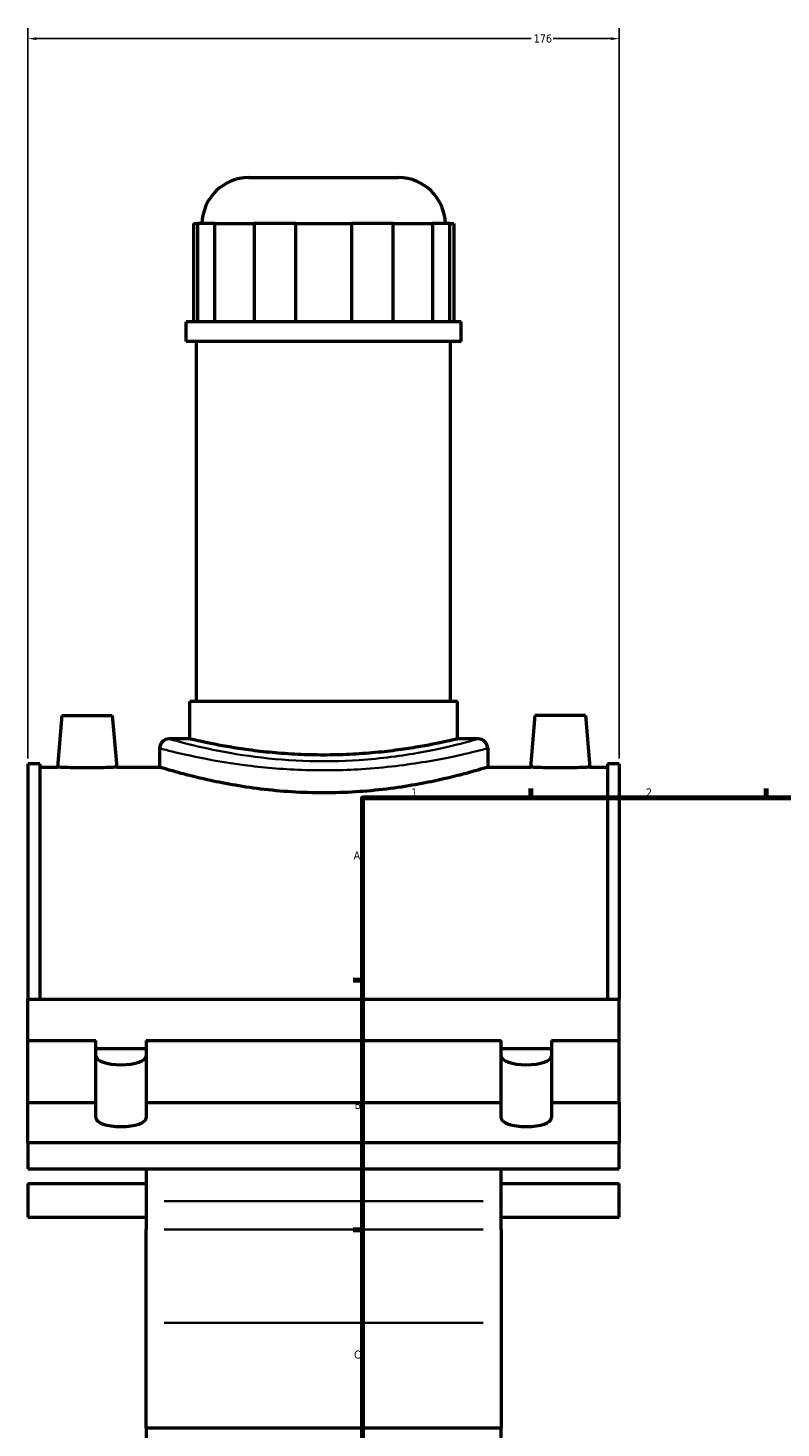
# Model space of a CAD drawing. Header units: millimetres. Extents: x -117 to 1361, y -131 to 1592.
# Tile 2 of 8: x -80 to 145, y 387 to 803. Entities that reach past the tile are written whole.
import ezdxf

# ---------------------------------------------------------------- set-up
doc = ezdxf.new("R2010")
doc.units = ezdxf.units.MM
for name, color, linetype, lineweight in [('Border (ANSI)', 7, 'Continuous', 70), ('Dimension (ANSI)', 7, 'Continuous', 25), ('Visible (ANSI)', 7, 'Continuous', 50), ('Visible Narrow (ANSI)', 7, 'Continuous', 35)]:
    doc.layers.add(name, color=color, linetype=linetype, lineweight=lineweight)
doc.styles.add('Note Text (ANSI)', font='tahoma.ttf')
doc.dimstyles.new('Default - mm (ANSI)', dxfattribs={"dimtxt": 2.4, "dimasz": 2.5, "dimexe": 3.175, "dimexo": 1.6002, "dimgap": 0.8, "dimtad": 0, "dimtoh": 1, "dimdec": 0, "dimrnd": 1e-08, "dimzin": 4, "dimdsep": 46, "dimtxsty": 'Note Text (ANSI)', "dimcen": 0.09, "dimdle": 10, "dimclrd": 256, "dimclre": 256, "dimclrt": 5, "dimadec": 1, "dimazin": 1, "dimtfac": 1.27, "dimtofl": 0, "dimtmove": 0, "dimatfit": 3, "dimfxl": 1, "dimtolj": 1, "dimtzin": 4, "dimlwd": -1, "dimlwe": -1, "dimarcsym": 0})

# ---------------------------------------------------------------- blocks, each defined once
blk = doc.blocks.new('Borders Default Border')
at = {"layer": 'Border (ANSI)'}
for p, q in [((70.08, 574), (70.08, 576.8)), ((140.17, 574), (140.17, 576.8)), ((20, 519.75), (17.2, 519.75)), ((20, 445.5), (17.2, 445.5))]:
    blk.add_line(p, q, dxfattribs=at)
at = {"layer": 'Border (ANSI)', "flags": 128}
blk.add_lwpolyline([(20, 20), (20, 574), (821, 574), (821, 20), (20, 20)], dxfattribs=at)
at = {"layer": 'Border (ANSI)', "color": 5, "true_color": 0x0000ff, "char_height": 2.4, "attachment_point": 7, "style": 'Note Text (ANSI)'}
for s, insert in [('1', (34.5, 574.4)), ('2', (104.4, 574.4)), ('A', (17.38, 555.68)), ('B', (17.67, 481.43)), ('C', (17.51, 407.13))]:
    blk.add_mtext(s, dxfattribs=dict(at, insert=insert))
blk = doc.blocks.new('*D9')
at = {"layer": 'Defpoints', "color": 0, "transparency": 16777216}
for p in [(96.46, 799.86), (-79.54, 584.13), (96.46, 584.13)]:
    blk.add_point(p, dxfattribs=at)
at = {"layer": 'Dimension (ANSI)', "transparency": 16777216}
for p, q in [((-79.54, 585.73), (-79.54, 803.03)), ((-77.04, 799.86), (70.19, 799.86)), ((93.96, 799.86), (76.73, 799.86)), ((96.46, 585.73), (96.46, 803.03))]:
    blk.add_line(p, q, dxfattribs=at)
for points in [[(-77.04, 800.27), (-77.04, 799.44), (-79.54, 799.86)], [(93.96, 800.27), (93.96, 799.44), (96.46, 799.86)]]:
    blk.add_solid(points, dxfattribs=at)
at = {"layer": 'Dimension (ANSI)', "color": 5, "transparency": 16777216, "insert": (70.99, 801.1), "char_height": 2.4, "attachment_point": 1, "style": 'Note Text (ANSI)'}
blk.add_mtext('\\A1;176', dxfattribs=at)

msp = doc.modelspace()

# ---------------------------------------------------------------- linework, layer by layer
at = {"layer": 'Visible (ANSI)'}
for p, q in [((-13.77, 758.53), (30.69, 758.53)), ((-30.32, 744.88), (-29.08, 744.88)), ((-30.32, 744.88), (-30.32, 715.63)), ((-23.91, 744.88), (-29.08, 744.88)), ((-29.08, 744.88), (-29.08, 715.63)), ((-23.91, 715.63), (-23.91, 744.88)), ((-23.91, 744.88), (-12.25, 744.88)), ((0.22, 744.88), (-12.25, 744.88)), ((-12.25, 744.88), (-12.25, 715.63)), ((0.22, 715.63), (0.22, 744.88)), ((0.22, 744.88), (16.7, 744.88)), ((29.17, 744.88), (16.7, 744.88)), ((16.7, 744.88), (16.7, 715.63)), ((29.17, 715.63), (29.17, 744.88)), ((29.17, 744.88), (40.83, 744.88)), ((45.99, 744.88), (40.83, 744.88)), ((40.83, 744.88), (40.83, 715.63)), ((45.99, 715.63), (45.99, 744.88)), ((45.99, 744.88), (47.23, 744.88)), ((47.23, 744.88), (47.23, 715.63)), ((49.41, 715.63), (-32.49, 715.63)), ((-32.49, 709.78), (-32.49, 715.63)), ((49.41, 709.78), (49.41, 715.63)), ((49.41, 709.78), (-32.49, 709.78)), ((-29.34, 602.68), (-29.34, 709.78)), ((46.26, 602.68), (46.26, 709.78)), ((48.26, 602.68), (-31.34, 602.68)), ((-31.34, 591.53), (-31.34, 602.68)), ((48.26, 591.53), (48.26, 602.68)), ((-69.44, 598.53), (-70.79, 583.13)), ((-69.44, 598.53), (-54.44, 598.53)), ((-54.44, 598.53), (-53.09, 583.13)), ((71.36, 598.53), (70.01, 583.13)), ((86.36, 598.53), (71.36, 598.53)), ((86.36, 598.53), (87.71, 583.13)), ((-31.34, 591.53), (-37.57, 591.53)), ((54.48, 591.53), (48.26, 591.53)), ((-40.37, 588.73), (-40.37, 583.13)), ((57.28, 588.73), (57.28, 583.13)), ((-79.54, 584.13), (-79.54, 514.14)), ((-76.02, 584.13), (-79.54, 584.13)), ((-76.02, 584.13), (-76.02, 514.14)), ((-76.02, 583.13), (-70.79, 583.13)), ((-53.09, 583.13), (-40.37, 583.13)), ((57.28, 583.13), (70.01, 583.13)), ((87.71, 583.13), (92.94, 583.13)), ((92.94, 584.13), (92.94, 514.14)), ((96.46, 584.13), (92.94, 584.13)), ((96.46, 584.13), (96.46, 514.14)), ((-79.54, 501.8), (-79.54, 514.14)), ((-79.54, 514.14), (96.46, 514.14)), ((96.46, 501.8), (96.46, 514.14)), ((-79.54, 483.38), (-79.54, 501.8)), ((-79.54, 501.8), (-59.34, 501.8)), ((-59.34, 483.38), (-59.34, 501.8)), ((-44.34, 501.8), (61.26, 501.8)), ((-44.34, 501.8), (-44.34, 483.38)), ((61.26, 483.38), (61.26, 501.8)), ((76.26, 501.8), (96.46, 501.8)), ((76.26, 501.8), (76.26, 483.38)), ((96.46, 483.38), (96.46, 501.8)), ((-59.34, 499.4), (-44.34, 499.4)), ((61.26, 499.4), (76.26, 499.4)), ((-79.54, 471.41), (-79.54, 483.38)), ((-79.54, 483.38), (-59.34, 483.38)), ((-59.34, 478.76), (-59.34, 483.38)), ((-44.34, 483.38), (61.26, 483.38)), ((-44.34, 483.38), (-44.34, 478.76)), ((61.26, 478.76), (61.26, 483.38)), ((76.26, 483.38), (96.46, 483.38)), ((76.26, 483.38), (76.26, 478.76)), ((96.46, 483.38), (96.46, 471.41)), ((96.46, 471.41), (-79.54, 471.41)), ((-79.54, 471.41), (-79.54, 463.63)), ((96.46, 463.63), (96.46, 471.41)), ((-79.54, 463.63), (96.46, 463.63)), ((-44.34, 463.63), (-44.34, 454.05)), ((61.26, 454.05), (61.26, 463.63)), ((-79.54, 459.24), (-79.54, 449.24)), ((-79.54, 459.24), (-44.34, 459.24)), ((61.26, 459.24), (96.46, 459.24)), ((96.46, 449.24), (96.46, 459.24)), ((-44.34, 454.05), (-44.34, 445.54)), ((61.26, 445.54), (61.26, 454.05)), ((-79.54, 449.24), (-44.34, 449.24)), ((61.26, 449.24), (96.46, 449.24)), ((-44.34, 417.82), (-44.34, 445.54)), ((61.26, 445.54), (61.26, 417.82)), ((-44.34, 386.53), (-44.34, 417.82)), ((61.26, 417.82), (61.26, 386.53)), ((-44.34, 386.53), (-44.34, 378.02)), ((-44.34, 386.53), (61.26, 386.53)), ((61.26, 378.02), (61.26, 386.53))]:
    msp.add_line(p, q, dxfattribs=at)
for centre, radius, start, end in [((-13.77, 744.53), 14, 90, 178.5675), ((30.69, 744.53), 14, 1.4325, 90), ((-37.57, 588.73), 2.8, 90, 180), ((54.48, 588.73), 2.8, 0, 90)]:
    msp.add_arc(centre, radius, start, end, dxfattribs=at)
for centre in [(-51.84, 497.18), (68.76, 497.18), (-51.84, 478.76), (68.76, 478.76)]:
    msp.add_ellipse(centre, major_axis=(7.5, 0), ratio=0.34202, start_param=3.141593, end_param=6.283185, dxfattribs=at)
for points, knots in [([(48.26, 591.53), (48.26, 591.53), (48.02, 591.47), (47.01, 591.23), (46.23, 591.06), (44.2, 590.61), (42.94, 590.34), (40.02, 589.76), (38.36, 589.45), (34.84, 588.85), (32.85, 588.54), (28.51, 587.96), (26.17, 587.68), (21.27, 587.23), (18.71, 587.05), (13.56, 586.8), (10.97, 586.74), (5.95, 586.74), (3.36, 586.8), (-1.79, 587.05), (-4.35, 587.23), (-9.25, 587.68), (-11.6, 587.96), (-15.93, 588.54), (-17.92, 588.85), (-21.45, 589.45), (-23.1, 589.76), (-26.02, 590.34), (-27.28, 590.61), (-29.32, 591.06), (-30.09, 591.23), (-31.1, 591.47), (-31.34, 591.53), (-31.34, 591.53)], [6.021577, 6.021577, 6.021577, 6.021577, 6.774232, 6.774232, 7.526887, 7.526887, 8.279542, 8.279542, 9.032197, 9.032197, 9.784936, 9.784936, 10.537675, 10.537675, 11.290414, 11.290414, 12.043154, 12.043154, 12.795893, 12.795893, 13.548632, 13.548632, 14.301371, 14.301371, 15.054111, 15.054111, 15.806766, 15.806766, 16.559421, 16.559421, 17.312075, 17.312075, 18.06473, 18.06473, 18.06473, 18.06473]), ([(-53.09, 583.13), (-53.09, 583.13), (-53.32, 583.11), (-54.22, 583.07), (-54.9, 583.04), (-56.47, 582.97), (-57.46, 582.94), (-59.64, 582.89), (-60.83, 582.88), (-63.05, 582.88), (-64.24, 582.89), (-66.42, 582.94), (-67.42, 582.97), (-68.99, 583.04), (-69.67, 583.07), (-70.57, 583.11), (-70.79, 583.13), (-70.79, 583.13)], [1.334989, 1.334989, 1.334989, 1.334989, 1.668643, 1.668643, 2.002298, 2.002298, 2.336138, 2.336138, 2.669978, 2.669978, 3.003818, 3.003818, 3.337658, 3.337658, 3.671313, 3.671313, 4.004967, 4.004967, 4.004967, 4.004967]), ([(57.28, 583.13), (57.28, 583.13), (56.99, 583.04), (55.74, 582.66), (54.79, 582.38), (52.3, 581.67), (50.74, 581.24), (47.17, 580.32), (45.14, 579.83), (40.83, 578.87), (38.39, 578.37), (33.08, 577.43), (30.2, 576.99), (24.19, 576.26), (21.06, 575.96), (14.73, 575.57), (11.55, 575.48), (5.37, 575.48), (2.19, 575.57), (-4.14, 575.96), (-7.28, 576.26), (-13.28, 576.99), (-16.16, 577.43), (-21.47, 578.37), (-23.91, 578.87), (-28.22, 579.83), (-30.25, 580.32), (-33.83, 581.24), (-35.38, 581.67), (-37.88, 582.38), (-38.82, 582.66), (-40.07, 583.04), (-40.37, 583.13), (-40.37, 583.13)], [7.408251, 7.408251, 7.408251, 7.408251, 8.334132, 8.334132, 9.260014, 9.260014, 10.185895, 10.185895, 11.111777, 11.111777, 12.037958, 12.037958, 12.964139, 12.964139, 13.89032, 13.89032, 14.816501, 14.816501, 15.742682, 15.742682, 16.668863, 16.668863, 17.595044, 17.595044, 18.521225, 18.521225, 19.447107, 19.447107, 20.372989, 20.372989, 21.29887, 21.29887, 22.224752, 22.224752, 22.224752, 22.224752]), ([(87.71, 583.13), (87.71, 583.13), (87.48, 583.11), (86.58, 583.07), (85.9, 583.04), (84.33, 582.97), (83.34, 582.94), (81.16, 582.89), (79.97, 582.88), (78.86, 582.88), (77.75, 582.88), (76.56, 582.89), (74.38, 582.94), (73.38, 582.97), (71.81, 583.04), (71.13, 583.07), (70.23, 583.11), (70.01, 583.13), (70.01, 583.13)], [4.004967, 4.004967, 4.004967, 4.004967, 4.338621, 4.338621, 4.672276, 4.672276, 5.006116, 5.006116, 5.339956, 5.339956, 5.339956, 5.673796, 5.673796, 6.007636, 6.007636, 6.341291, 6.341291, 6.674945, 6.674945, 6.674945, 6.674945])]:
    msp.add_open_spline(points, degree=3, knots=knots, dxfattribs=at)
at = {"layer": 'Visible Narrow (ANSI)'}
for p, q in [((55.98, 454.05), (-39.06, 454.05)), ((-39.06, 445.54), (55.98, 445.54)), ((55.98, 417.82), (-39.06, 417.82))]:
    msp.add_line(p, q, dxfattribs=at)
for points, knots in [([(54.48, 591.53), (54.48, 591.53), (54.28, 591.47), (52.97, 591.1), (51.02, 590.56), (45.3, 589.15), (41.54, 588.29), (31.86, 586.54), (25.65, 585.68), (13.6, 584.87), (7.88, 584.78), (-3.34, 585.22), (-8.83, 585.75), (-19.05, 587.2), (-23.73, 588.12), (-31.78, 589.93), (-34.86, 590.78), (-37.18, 591.42), (-37.56, 591.52), (-37.56, 591.53)], [22.208996, 22.208996, 22.208996, 22.208996, 22.966892, 22.966892, 24.702309, 24.702309, 26.445486, 26.445486, 28.521333, 28.521333, 30.241205, 30.241205, 31.983522, 31.983522, 33.838261, 33.838261, 35.959492, 35.959492, 37.01499, 37.01499, 37.01499, 37.01499]), ([(-40.36, 588.73), (-40.36, 588.72), (-39.95, 588.62), (-37.5, 587.99), (-34.23, 587.16), (-25.69, 585.38), (-20.73, 584.47), (-9.88, 583.05), (-4.06, 582.52), (7.84, 582.09), (13.91, 582.18), (26.7, 582.98), (33.29, 583.82), (43.56, 585.54), (47.55, 586.38), (53.6, 587.77), (55.68, 588.31), (57.07, 588.67), (57.28, 588.73), (57.28, 588.73)], [-37.01499, -37.01499, -37.01499, -37.01499, -35.959492, -35.959492, -33.838261, -33.838261, -31.983522, -31.983522, -30.241205, -30.241205, -28.521333, -28.521333, -26.445486, -26.445486, -24.702309, -24.702309, -22.966892, -22.966892, -22.208996, -22.208996, -22.208996, -22.208996])]:
    msp.add_open_spline(points, degree=3, knots=knots, dxfattribs=at)

# ---------------------------------------------------------------- block references
msp.add_blockref('Borders Default Border', (0, 0))

# ---------------------------------------------------------------- dimensions: what is measured, and where the dimension line sits
at = {"layer": 'Dimension (ANSI)'}
dim = msp.add_linear_dim(base=(96.46, 799.86), p1=(-79.54, 584.13), p2=(96.46, 584.13), dimstyle='Default - mm (ANSI)', override={"dimgap": 0.8, "dimtoh": 0, "dimdec": 0, "dimtol": 0, "dimlim": 0, "dimtp": 0, "dimtm": 0, "dimtdec": 2, "dimatfit": 1}, dxfattribs=at)
dim.commit()
dim.dimension.update_dxf_attribs({"geometry": '*D9', "text_midpoint": (73.46, 799.86), "dimtype": 160})

doc.saveas('drawing.dxf')
